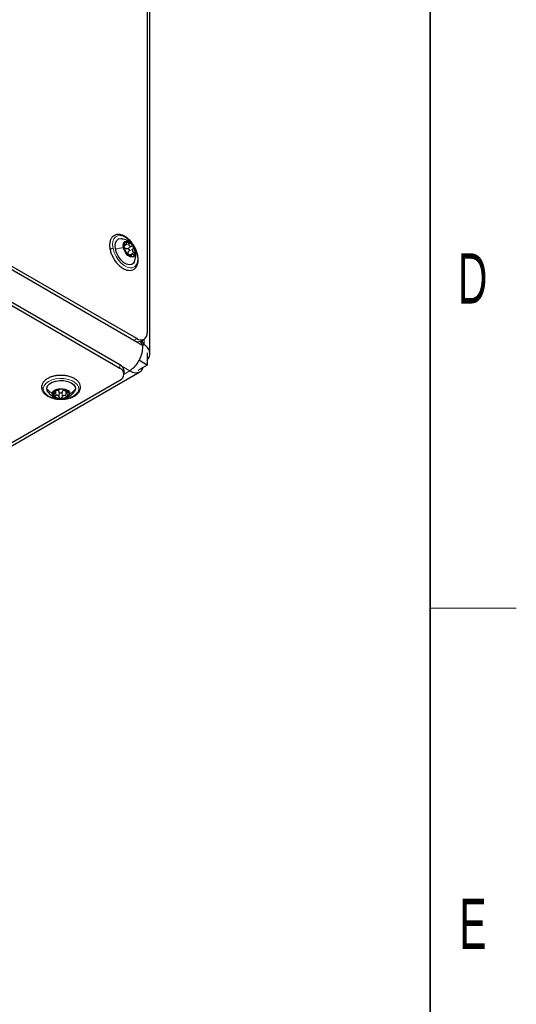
# Model space of a CAD drawing. Header units: millimetres. Extents: x 5 to 418, y 2 to 292.
# Tile 21 of 32: x 379 to 414, y 75 to 143. Entities that reach past the tile are written whole.
import ezdxf

# ---------------------------------------------------------------- set-up
doc = ezdxf.new("R2010")
doc.units = ezdxf.units.MM
doc.layers.add('SLD-0', color=7, linetype='Continuous')
doc.styles.add('SLDTEXTSTYLE0', font='TXT', dxfattribs={"width": 0.605})

msp = doc.modelspace()

# ---------------------------------------------------------------- linework, layer by layer
at = {"color": 7, "linetype": 'Continuous', "lineweight": 25}
for p, q in [((388.4554, 120.0098), (388.4554, 156.7738)), ((388.2574, 156.4922), (388.2574, 121.4626)), ((387.3382, 120.9318), (365.4179, 133.5861)), ((387.5503, 121.0543), (365.63, 133.7086)), ((386.3624, 119.2253), (371.5131, 127.7976)), ((386.3624, 118.9804), (371.5131, 127.5526)), ((386.6427, 127.5281), (386.7576, 127.5945)), ((387.4604, 127.1334), (387.4423, 127.191)), ((387.169, 126.9005), (387.0481, 126.8308)), ((387.7857, 120.8578), (387.9453, 120.5813)), ((387.8382, 120.8823), (388.0503, 121.0047)), ((388.0453, 120.6391), (387.8882, 120.9112)), ((388.0453, 120.6391), (387.9453, 120.5813)), ((388.2716, 119.2009), (387.6761, 119.5446)), ((388.2716, 120.0639), (388.2716, 119.2009)), ((386.6553, 118.5722), (386.6553, 118.8171)), ((388.2716, 119.2009), (387.621, 118.8253)), ((370.2255, 108.8483), (386.3624, 118.1639)), ((370.2709, 108.6461), (387.7553, 118.7396)), ((381.8587, 117.3088), (381.8587, 117.4321)), ((382.6636, 117.4213), (382.6636, 117.2708))]:
    msp.add_line(p, q, dxfattribs=at)
at = {"color": 7, "linetype": 'Continuous', "lineweight": 18}
for p, q in [((387.9453, 120.5813), (370.9616, 130.3858)), ((386.6689, 127.4936), (386.9801, 127.6732)), ((386.6724, 127.6141), (386.6911, 127.6249)), ((386.8628, 126.995), (386.9284, 126.9989)), ((386.8643, 127.3236), (387.1755, 127.5032)), ((386.9748, 127.1357), (387.2859, 127.3153)), ((387.0295, 126.88), (387.3407, 127.0596)), ((387.1082, 126.7923), (387.1622, 126.8234)), ((387.5503, 121.0543), (387.3382, 120.9318)), ((388.0453, 121.0019), (388.0453, 120.6391)), ((386.3624, 119.2253), (386.3624, 118.9804)), ((387.0554, 118.8089), (386.489, 119.1359)), ((387.0554, 118.8089), (386.6553, 118.578)), ((381.8876, 117.4312), (381.8876, 117.0719)), ((382.5983, 117.4086), (382.5983, 117.0494)), ((381.8049, 117.3771), (381.8049, 117.3485)), ((382.1263, 117.3412), (382.1263, 116.9819)), ((382.344, 117.3343), (382.344, 116.975)), ((382.7332, 117.3655), (382.7332, 117.319))]:
    msp.add_line(p, q, dxfattribs=at)
at = {"color": 7, "linetype": 'Continuous', "lineweight": 18, "flags": 128}
for points in [[(385.8863, 127.3249), (385.8538, 127.5848), (385.8722, 127.8174), (385.9405, 128.0089), (386.0547, 128.1484), (386.2081, 128.2278), (386.3919, 128.2423), (386.5953, 128.1912), (386.8065, 128.0774), (387.0134, 127.9076), (387.2037, 127.6915), (387.3665, 127.4419), (387.4924, 127.1731), (387.5739, 126.9009)], [(387.5739, 126.9009), (387.6064, 126.6409), (387.588, 126.4084), (387.5197, 126.2168), (387.4055, 126.0773), (387.2521, 125.998), (387.0683, 125.9835), (386.8649, 126.0346), (386.6536, 126.1484), (386.4468, 126.3182), (386.2565, 126.5342), (386.0936, 126.7839), (385.9678, 127.0526), (385.8863, 127.3249)], [(381.023, 117.5991), (381.0753, 117.769), (381.1965, 117.9267), (381.3796, 118.0632), (381.6139, 118.1703), (381.8858, 118.242), (382.1795, 118.2741), (382.478, 118.2646), (382.7639, 118.2141), (383.0205, 118.1257), (383.2331, 118.0043), (383.3891, 117.8571), (383.4796, 117.6927), (383.4993, 117.5205)], [(383.4993, 117.5205), (383.447, 117.3506), (383.3258, 117.1928), (383.1428, 117.0564), (382.9085, 116.9492), (382.6366, 116.8775), (382.3428, 116.8455), (382.0443, 116.855), (381.7585, 116.9054), (381.5018, 116.9939), (381.2893, 117.1152), (381.1332, 117.2624), (381.0427, 117.4269), (381.023, 117.5991)]]:
    msp.add_lwpolyline(points, dxfattribs=at)
at = {"color": 7, "linetype": 'Continuous', "lineweight": 25, "flags": 128}
for points in [[(386.0496, 127.2839), (386.023, 127.5296), (386.0537, 127.7415), (386.1392, 127.9026), (386.2726, 127.9996), (386.4431, 128.0248), (386.4741, 128.0218)], [(386.6079, 127.3896), (386.5927, 127.5722), (386.6299, 127.7201), (386.715, 127.8154), (386.8377, 127.8466), (386.9833, 127.81), (387.1342, 127.71), (387.2721, 127.5587), (387.3805, 127.3743), (387.4463, 127.179)], [(387.3897, 126.4379), (387.3209, 126.3232), (387.1876, 126.2262), (387.0171, 126.2009), (386.8234, 126.2496), (386.6222, 126.3682), (386.4297, 126.5471), (386.2615, 126.7719), (386.1313, 127.0243), (386.0496, 127.2839)], [(387.4463, 127.179), (387.4615, 126.9964), (387.4243, 126.8486), (387.3392, 126.7533), (387.2164, 126.722), (387.0708, 126.7586), (386.92, 126.8586), (386.782, 127.0099), (386.6736, 127.1944), (386.6079, 127.3896)], [(387.0554, 118.8089), (387.2485, 118.7194), (387.4342, 118.6773), (387.6053, 118.6841), (387.7554, 118.7397), (387.8785, 118.8418), (387.97, 118.9867), (387.9912, 119.039)], [(381.2627, 117.5915), (381.3186, 117.7526), (381.4509, 117.8981), (381.6488, 118.0162), (381.8963, 118.0973), (382.1734, 118.1348), (382.4576, 118.1258), (382.7259, 118.0709), (382.9565, 117.9746), (383.1308, 117.8447), (383.2347, 117.6918), (383.2597, 117.5281)], [(381.3442, 117.3295), (381.2877, 117.4278), (381.2627, 117.5915)], [(381.6461, 117.2364), (381.6948, 117.3566), (381.8117, 117.46), (381.9829, 117.5341), (382.1877, 117.5699), (382.4013, 117.5631), (382.598, 117.5146), (382.7541, 117.4301), (382.8507, 117.3199), (382.8762, 117.1973)], [(383.2597, 117.5281), (383.2037, 117.367), (383.1843, 117.3378)], [(382.8762, 117.1973), (382.8276, 117.077), (382.7106, 116.9736), (382.5394, 116.8996), (382.3347, 116.8638), (382.1211, 116.8705), (381.9243, 116.9191), (381.7683, 117.0035), (381.6716, 117.1137), (381.6461, 117.2364)]]:
    msp.add_lwpolyline(points, dxfattribs=at)
at = {"color": 7, "linetype": 'Continuous', "lineweight": 25}
for centre, radius, start, end in [((386.8547, 127.582), 0.2145, 72.421538, 170.243486), ((386.6876, 127.1325), 0.6939, 27.462379, 70.477689), ((387.3475, 127.5066), 0.713, 170.984537, 213.202144), ((386.8894, 127.5393), 0.2533, 222.117131, 235.824527), ((387.3665, 127.4362), 0.6939, 207.461999, 250.47807), ((387.183, 127.0535), 0.2604, 185.363478, 198.823397), ((386.7067, 127.0621), 0.713, 350.983371, 33.20266), ((387.1995, 126.9867), 0.2145, 252.420731, 350.244841), ((387.6311, 121.3407), 0.503, 234.382764, 294.306822), ((387.8264, 121.3927), 0.4367, 230.79677, 9.213882), ((386.1548, 118.7672), 0.5029, 5.694279, 65.625496), ((386.2075, 118.5722), 0.4366, 290.783484, 69.216516), ((381.9187, 117.2187), 0.2158, 125.847829, 223.268761), ((382.2369, 116.8001), 0.7416, 85.747177, 126.836821), ((381.9543, 117.2269), 0.242, 62.277817, 76.408031), ((382.3095, 116.876), 0.6639, 47.171069, 91.514508), ((382.5202, 117.1801), 0.2712, 99.744651, 112.83909), ((382.2129, 117.5577), 0.6639, 227.17088, 271.514577), ((382.2854, 117.6336), 0.7416, 265.747178, 306.83684), ((382.6037, 117.215), 0.2158, 305.848074, 43.267988)]:
    msp.add_arc(centre, radius, start, end, dxfattribs=at)
for points, knots in [([(387.6064, 126.877), (387.595, 126.9244), (387.5613, 127.0645), (387.4741, 127.2909), (387.3375, 127.5471), (387.1697, 127.7822), (386.9785, 127.9859), (386.7705, 128.1493), (386.5526, 128.2642), (386.3323, 128.3221), (386.1214, 128.314), (385.9381, 128.2385), (385.7968, 128.1069), (385.7008, 127.932), (385.65, 127.721), (385.6428, 127.488), (385.6703, 127.3299), (385.6841, 127.2508)], [0, 0, 0, 0, 0.0417305, 0.1235666, 0.2071956, 0.2902385, 0.3704639, 0.4460891, 0.5160791, 0.5803393, 0.6392506, 0.6938396, 0.7467353, 0.8016926, 0.8625713, 0.9312458, 1, 1, 1, 1]), ([(387.1224, 127.7144), (387.1104, 127.7288), (387.0448, 127.8081), (386.8267, 127.9375), (386.6055, 127.9898), (386.4661, 128.0228)], [0, 0, 0, 0, 0.0760155, 0.4181379, 1, 1, 1, 1]), ([(386.6911, 127.6249), (386.6992, 127.6114), (386.7107, 127.5924), (386.7398, 127.5862), (386.7613, 127.595), (386.7815, 127.6137), (386.8093, 127.6511), (386.8225, 127.6861), (386.8318, 127.7105)], [0, 0, 0, 0, 0.19928309, 0.28189406, 0.37677251, 0.5000527, 0.65055155, 1, 1, 1, 1]), ([(386.9195, 127.7865), (386.9102, 127.7872), (386.891, 127.7887), (386.8649, 127.7708), (386.8445, 127.7442), (386.8362, 127.7221), (386.8318, 127.7105)], [0, 0, 0, 0, 0.2136763, 0.4443905, 0.707605, 1, 1, 1, 1]), ([(386.9801, 127.6732), (386.9795, 127.6862), (386.9785, 127.7114), (386.9664, 127.7456), (386.9476, 127.774), (386.9284, 127.7825), (386.9195, 127.7865)], [0, 0, 0, 0, 0.281896, 0.5490533, 0.7897105, 1, 1, 1, 1]), ([(385.6841, 127.2508), (385.6955, 127.2034), (385.7291, 127.0633), (385.8163, 126.8369), (385.953, 126.5807), (386.1207, 126.3456), (386.312, 126.1419), (386.52, 125.9785), (386.7379, 125.8635), (386.9582, 125.8057), (387.169, 125.8137), (387.3524, 125.8893), (387.4937, 126.0209), (387.5897, 126.1958), (387.6405, 126.4067), (387.6477, 126.6397), (387.6202, 126.7979), (387.6064, 126.877)], [0, 0, 0, 0, 0.0417305, 0.1235666, 0.2071956, 0.290238, 0.370464, 0.4460892, 0.5160791, 0.5803385, 0.6392506, 0.6938397, 0.7467353, 0.8016926, 0.8625713, 0.9312458, 1, 1, 1, 1]), ([(386.6432, 127.6183), (386.6415, 127.6077), (386.6376, 127.5847), (386.6395, 127.5482), (386.6442, 127.5106), (386.6503, 127.4861), (386.6532, 127.4742)], [0, 0, 0, 0, 0.22101891, 0.48025229, 0.74800023, 1, 1, 1, 1]), ([(386.6911, 127.6249), (386.6876, 127.631), (386.6816, 127.6414), (386.6645, 127.6505), (386.6486, 127.6381), (386.6453, 127.6258), (386.6432, 127.6183)], [0, 0, 0, 0, 0.2890647, 0.4876244, 0.6870759, 1, 1, 1, 1]), ([(386.708, 127.2186), (386.7064, 127.2302), (386.7033, 127.2513), (386.6957, 127.2835), (386.6884, 127.3176), (386.6802, 127.3561), (386.6694, 127.4091), (386.6596, 127.4485), (386.6532, 127.4742)], [0, 0, 0, 0, 0.1340022, 0.2442633, 0.3800444, 0.5344057, 0.6954553, 1, 1, 1, 1]), ([(386.7015, 127.3694), (386.6914, 127.3883), (386.6706, 127.4271), (386.6695, 127.4711), (386.6689, 127.4936)], [0, 0, 0, 0, 0.488489, 1, 1, 1, 1]), ([(386.708, 127.2186), (386.7088, 127.2137), (386.7108, 127.2006), (386.7197, 127.1778), (386.7327, 127.1483), (386.7445, 127.1273), (386.7508, 127.1162)], [0, 0, 0, 0, 0.1322428, 0.355132, 0.6553379, 1, 1, 1, 1]), ([(386.8643, 127.3236), (386.8445, 127.3188), (386.8048, 127.3094), (386.7663, 127.3229), (386.7472, 127.3297)], [0, 0, 0, 0, 0.5011357, 1, 1, 1, 1]), ([(386.7508, 127.1162), (386.7575, 127.1052), (386.7699, 127.0849), (386.7891, 127.0596), (386.8044, 127.0411), (386.8146, 127.0335), (386.8184, 127.0307)], [0, 0, 0, 0, 0.3497397, 0.6506322, 0.8712787, 1, 1, 1, 1]), ([(387.0138, 126.8607), (386.9944, 126.8789), (386.9649, 126.9067), (386.9239, 126.9418), (386.8944, 126.9674), (386.8683, 126.99), (386.8443, 127.0119), (386.8275, 127.0241), (386.8184, 127.0307)], [0, 0, 0, 0, 0.3080621, 0.4697482, 0.6241593, 0.7602482, 0.8699585, 1, 1, 1, 1]), ([(386.8643, 127.3236), (386.8759, 127.3261), (386.8994, 127.3312), (386.9359, 127.3235), (386.9687, 127.3042), (386.9939, 127.2742), (387.008, 127.2375), (387.0092, 127.1991), (386.9983, 127.163), (386.9826, 127.1447), (386.9748, 127.1357)], [0, 0, 0, 0, 0.1190123, 0.2401647, 0.3669732, 0.4979525, 0.6293367, 0.7575341, 0.8802, 1, 1, 1, 1]), ([(386.9238, 127.0292), (386.927, 127.0494), (386.9336, 127.0898), (386.961, 127.1204), (386.9748, 127.1357)], [0, 0, 0, 0, 0.4985176, 1, 1, 1, 1]), ([(386.9801, 127.6732), (386.9815, 127.6455), (386.9837, 127.6044), (387.0066, 127.5552), (387.0315, 127.525), (387.0641, 127.5047), (387.1131, 127.4905), (387.1506, 127.4981), (387.1755, 127.5032)], [0, 0, 0, 0, 0.2649146, 0.3929705, 0.5167307, 0.6381549, 0.7591965, 1, 1, 1, 1]), ([(387.3033, 127.4525), (387.2956, 127.4631), (387.2805, 127.4839), (387.2471, 127.503), (387.2106, 127.5108), (387.1871, 127.5057), (387.1755, 127.5032)], [0, 0, 0, 0, 0.2629664, 0.5171203, 0.7609907, 1, 1, 1, 1]), ([(387.2859, 127.3153), (387.2696, 127.2958), (387.245, 127.2665), (387.2337, 127.2167), (387.2356, 127.178), (387.25, 127.1412), (387.2818, 127.0967), (387.317, 127.0745), (387.3407, 127.0596)], [0, 0, 0, 0, 0.23947645, 0.36012446, 0.48144891, 0.60599906, 0.73475619, 1, 1, 1, 1]), ([(387.2859, 127.3153), (387.2937, 127.3243), (387.3094, 127.3426), (387.3202, 127.3784), (387.3197, 127.4171), (387.3088, 127.4406), (387.3033, 127.4525)], [0, 0, 0, 0, 0.2378213, 0.4827422, 0.7378067, 1, 1, 1, 1]), ([(387.4109, 126.9503), (387.4117, 126.9602), (387.4133, 126.9814), (387.3976, 127.012), (387.3734, 127.0395), (387.3518, 127.0528), (387.3407, 127.0596)], [0, 0, 0, 0, 0.2119035, 0.4529068, 0.7189955, 1, 1, 1, 1]), ([(387.3864, 126.43), (387.4239, 126.5431), (387.4813, 126.7157), (387.4875, 126.9567), (387.4692, 127.0759), (387.4604, 127.1334)], [0, 0, 0, 0, 0.4954365, 0.756414, 1, 1, 1, 1]), ([(387.0295, 126.88), (387.0102, 126.8915), (386.9721, 126.9141), (386.9483, 126.9513), (386.9365, 126.9695)], [0, 0, 0, 0, 0.5091874, 1, 1, 1, 1]), ([(387.0138, 126.8607), (387.0228, 126.8522), (387.0413, 126.8349), (387.0718, 126.8124), (387.1027, 126.7932), (387.1246, 126.7856), (387.1347, 126.7822)], [0, 0, 0, 0, 0.2534175, 0.5224488, 0.7814537, 1, 1, 1, 1]), ([(387.1347, 126.7822), (387.1421, 126.7804), (387.1544, 126.7776), (387.1725, 126.7867), (387.1722, 126.8064), (387.1659, 126.8171), (387.1622, 126.8234)], [0, 0, 0, 0, 0.3034573, 0.5001475, 0.7039869, 1, 1, 1, 1]), ([(387.3028, 126.909), (387.2771, 126.9126), (387.2405, 126.9178), (387.1948, 126.9113), (387.1687, 126.9022), (387.1508, 126.8869), (387.1427, 126.8574), (387.1541, 126.8375), (387.1622, 126.8234)], [0, 0, 0, 0, 0.3440201, 0.4921244, 0.614, 0.7096641, 0.7946135, 1, 1, 1, 1]), ([(387.3028, 126.909), (387.315, 126.9073), (387.3382, 126.904), (387.3713, 126.9091), (387.3994, 126.924), (387.4071, 126.9417), (387.4109, 126.9503)], [0, 0, 0, 0, 0.2899683, 0.5526549, 0.7840975, 1, 1, 1, 1]), ([(387.9453, 120.5813), (387.9404, 120.439), (387.9302, 120.1415), (387.7818, 119.707), (387.5602, 119.3048), (387.3109, 118.9992), (387.124, 118.86), (387.0554, 118.8089)], [0, 0, 0, 0, 0.2067566, 0.4321925, 0.6608063, 0.8755009, 1, 1, 1, 1]), ([(388.2716, 119.5857), (388.2873, 119.5992), (388.3828, 119.6809), (388.4709, 119.9071), (388.4418, 120.2293), (388.2666, 120.478), (388.1114, 120.591), (388.0453, 120.6391)], [0, 0, 0, 0, 0.0497041, 0.3011572, 0.539346, 0.8038407, 1, 1, 1, 1]), ([(383.6188, 117.6071), (383.62, 117.6434), (383.6234, 117.7416), (383.5746, 117.9013), (383.4626, 118.0682), (383.2966, 118.2143), (383.0837, 118.3348), (382.8328, 118.4249), (382.5564, 118.4805), (382.2672, 118.4998), (381.9778, 118.4821), (381.7004, 118.4279), (381.4468, 118.3386), (381.2269, 118.2161), (381.0537, 118.0621), (380.938, 117.8889), (380.9142, 117.7639), (380.9036, 117.7084)], [0, 0, 0, 0, 0.03110425, 0.08394804, 0.13963669, 0.20176712, 0.27171464, 0.34832067, 0.42938852, 0.5127745, 0.59619144, 0.67736979, 0.75436393, 0.8259121, 0.89168496, 0.95195769, 1, 1, 1, 1]), ([(380.9036, 117.7084), (380.9023, 117.6721), (380.899, 117.5739), (380.9478, 117.4143), (381.0598, 117.2473), (381.2257, 117.1012), (381.4387, 116.9807), (381.6895, 116.8906), (381.9659, 116.835), (382.2552, 116.8157), (382.5446, 116.8334), (382.8219, 116.8876), (383.0755, 116.9769), (383.2954, 117.0994), (383.4686, 117.2534), (383.5843, 117.4266), (383.6082, 117.5516), (383.6188, 117.6071)], [0, 0, 0, 0, 0.0311042, 0.083948, 0.1396365, 0.2017672, 0.2717144, 0.3483204, 0.4293883, 0.5127743, 0.5961916, 0.6773696, 0.7543637, 0.8259123, 0.8916849, 0.9519576, 1, 1, 1, 1]), ([(381.7923, 117.3936), (381.7865, 117.3883), (381.7771, 117.3796), (381.7718, 117.3602), (381.7867, 117.3488), (381.7981, 117.3486), (381.8049, 117.3485)], [0, 0, 0, 0, 0.3275736, 0.5318947, 0.7202722, 1, 1, 1, 1]), ([(381.924, 117.4539), (381.9124, 117.4507), (381.8882, 117.4443), (381.8531, 117.4305), (381.8199, 117.4145), (381.801, 117.4002), (381.7923, 117.3936)], [0, 0, 0, 0, 0.2472346, 0.5142515, 0.7755713, 1, 1, 1, 1]), ([(381.8876, 117.4312), (381.9075, 117.4415), (381.9463, 117.4615), (381.9899, 117.4619), (382.0112, 117.4621)], [0, 0, 0, 0, 0.51178931, 1, 1, 1, 1]), ([(381.924, 117.4539), (381.9493, 117.4606), (381.988, 117.4709), (382.0393, 117.4867), (382.0773, 117.498), (382.1116, 117.5079), (382.1451, 117.5168), (382.1665, 117.5241), (382.1784, 117.5282)], [0, 0, 0, 0, 0.2958521, 0.4539604, 0.6071056, 0.7445173, 0.8578925, 1, 1, 1, 1]), ([(382.0669, 117.4411), (382.0817, 117.4275), (382.1114, 117.4002), (382.1213, 117.361), (382.1263, 117.3412)], [0, 0, 0, 0, 0.4961458, 1, 1, 1, 1]), ([(382.2919, 117.5396), (382.279, 117.5398), (382.2547, 117.5402), (382.2219, 117.5374), (382.1967, 117.5343), (382.1835, 117.5299), (382.1784, 117.5282)], [0, 0, 0, 0, 0.3377958, 0.6351386, 0.8603726, 1, 1, 1, 1]), ([(382.396, 117.5213), (382.3922, 117.5233), (382.3814, 117.5287), (382.3588, 117.5331), (382.3281, 117.5379), (382.3046, 117.539), (382.2919, 117.5396)], [0, 0, 0, 0, 0.1209485, 0.338706, 0.6423994, 1, 1, 1, 1]), ([(382.344, 117.3343), (382.3512, 117.3536), (382.3656, 117.3924), (382.3985, 117.4175), (382.415, 117.4301)], [0, 0, 0, 0, 0.4990594, 1, 1, 1, 1]), ([(382.396, 117.5213), (382.4052, 117.5165), (382.4225, 117.5075), (382.4516, 117.4971), (382.4831, 117.4851), (382.5193, 117.4715), (382.57, 117.4522), (382.609, 117.4396), (382.6347, 117.4313)], [0, 0, 0, 0, 0.1219053, 0.228426, 0.3627952, 0.5183847, 0.6830353, 1, 1, 1, 1]), ([(382.4743, 117.4474), (382.4961, 117.4459), (382.5405, 117.4429), (382.5788, 117.4202), (382.5983, 117.4086)], [0, 0, 0, 0, 0.490955, 1, 1, 1, 1]), ([(382.7608, 117.3628), (382.7532, 117.37), (382.7366, 117.3858), (382.7052, 117.4036), (382.6709, 117.4196), (382.6466, 117.4274), (382.6347, 117.4313)], [0, 0, 0, 0, 0.2151789, 0.4720649, 0.7416926, 1, 1, 1, 1]), ([(381.3404, 117.3346), (381.3953, 117.2688), (381.4931, 117.1517), (381.6828, 117.0178), (381.8342, 116.9369), (381.9344, 116.915), (381.9569, 116.9101)], [0, 0, 0, 0, 0.3352565, 0.5970869, 0.9098718, 1, 1, 1, 1]), ([(381.7892, 117.1842), (381.781, 117.1748), (381.7654, 117.1568), (381.7512, 117.1264), (381.747, 117.095), (381.7569, 117.0786), (381.7616, 117.0708)], [0, 0, 0, 0, 0.292963, 0.5588645, 0.790283, 1, 1, 1, 1]), ([(381.7616, 117.0708), (381.769, 117.0649), (381.785, 117.0522), (381.8183, 117.0492), (381.8537, 117.055), (381.8761, 117.0662), (381.8876, 117.0719)], [0, 0, 0, 0, 0.2078953, 0.4465038, 0.7137962, 1, 1, 1, 1]), ([(381.7892, 117.1842), (381.8064, 117.2039), (381.831, 117.2322), (381.8517, 117.2742), (381.8595, 117.3007), (381.8586, 117.3237), (381.8413, 117.3469), (381.8199, 117.3478), (381.8049, 117.3485)], [0, 0, 0, 0, 0.35431095, 0.50744805, 0.63292007, 0.72863583, 0.80882784, 1, 1, 1, 1]), ([(382.1263, 116.9819), (382.1193, 117.0061), (382.1088, 117.0423), (382.074, 117.0786), (382.0413, 117.0977), (382.0034, 117.1052), (381.9496, 117.1018), (381.9126, 117.084), (381.8876, 117.0719)], [0, 0, 0, 0, 0.2405517, 0.3606892, 0.4810214, 0.6046182, 0.7329841, 1, 1, 1, 1]), ([(382.344, 117.3343), (382.3396, 117.3231), (382.3307, 117.3006), (382.304, 117.2739), (382.2697, 117.2565), (382.2308, 117.2511), (382.1923, 117.2587), (382.1597, 117.2782), (382.1359, 117.3068), (382.1295, 117.3298), (382.1263, 117.3412)], [0, 0, 0, 0, 0.1203096, 0.2433197, 0.3717971, 0.5033992, 0.6340356, 0.7604946, 0.88134, 1, 1, 1, 1]), ([(382.1263, 116.9819), (382.1295, 116.9706), (382.1358, 116.9476), (382.1596, 116.9192), (382.192, 116.899), (382.2175, 116.8957), (382.2304, 116.894)], [0, 0, 0, 0, 0.2382024, 0.4819309, 0.7362529, 1, 1, 1, 1]), ([(382.2304, 116.894), (382.2436, 116.8949), (382.2695, 116.8966), (382.3039, 116.9147), (382.3306, 116.9412), (382.3396, 116.9638), (382.344, 116.975)], [0, 0, 0, 0, 0.2614813, 0.5161987, 0.7610932, 1, 1, 1, 1]), ([(382.5983, 117.0494), (382.5739, 117.0629), (382.5375, 117.0832), (382.483, 117.09), (382.4433, 117.0851), (382.4078, 117.0684), (382.3684, 117.0347), (382.3537, 116.9988), (382.344, 116.975)], [0, 0, 0, 0, 0.2629707, 0.3912748, 0.5158642, 0.638245, 0.7598619, 1, 1, 1, 1]), ([(382.538, 116.9068), (382.5707, 116.9127), (382.6708, 116.9307), (382.8193, 117.0067), (383.0143, 117.1358), (383.1209, 117.2628), (383.1867, 117.3411)], [0, 0, 0, 0, 0.1247077, 0.381111, 0.6184794, 1, 1, 1, 1]), ([(382.5983, 117.0494), (382.6096, 117.0429), (382.6318, 117.0302), (382.668, 117.0222), (382.703, 117.0231), (382.7214, 117.0346), (382.73, 117.0401)], [0, 0, 0, 0, 0.27702949, 0.5428811, 0.78578439, 1, 1, 1, 1]), ([(382.7332, 117.319), (382.7163, 117.3193), (382.6926, 117.3198), (382.6687, 117.2992), (382.6621, 117.2762), (382.6655, 117.2488), (382.6804, 117.2053), (382.7022, 117.1755), (382.7175, 117.1547)], [0, 0, 0, 0, 0.2125811, 0.3001736, 0.3955804, 0.5156413, 0.6612014, 1, 1, 1, 1]), ([(382.73, 117.0401), (382.7361, 117.0474), (382.7485, 117.0625), (382.7491, 117.0944), (382.7386, 117.126), (382.7248, 117.1448), (382.7175, 117.1547)], [0, 0, 0, 0, 0.2199382, 0.4509538, 0.7111466, 1, 1, 1, 1]), ([(382.7332, 117.319), (382.7408, 117.3189), (382.7538, 117.3185), (382.7722, 117.3271), (382.7738, 117.3474), (382.7656, 117.3571), (382.7608, 117.3628)], [0, 0, 0, 0, 0.302924, 0.5165958, 0.7107546, 1, 1, 1, 1])]:
    msp.add_open_spline(points, degree=3, knots=knots, dxfattribs=at)
at = {"color": 7, "linetype": 'Continuous', "lineweight": 18}
for points, knots in [([(385.8863, 127.3249), (385.8737, 127.3268), (385.8463, 127.3309), (385.8029, 127.3259), (385.7597, 127.3154), (385.7211, 127.2988), (385.6964, 127.2809), (385.6803, 127.261), (385.685, 127.2527), (385.6858, 127.2512)], [0, 0, 0, 0, 0.1629365, 0.3564822, 0.5568853, 0.7387106, 0.8812834, 0.9783075, 1, 1, 1, 1]), ([(386.0496, 127.2839), (386.1419, 127.3082), (386.3256, 127.3565), (386.5141, 127.3786), (386.6079, 127.3896)], [0, 0, 0, 0, 0.5029359, 1, 1, 1, 1]), ([(387.5739, 126.9009), (387.5836, 126.8985), (387.5983, 126.8948), (387.6031, 126.8812), (387.6047, 126.8766)], [0, 0, 0, 0, 0.6610997, 1, 1, 1, 1]), ([(381.023, 117.5991), (381.0075, 117.601), (380.977, 117.6048), (380.9371, 117.6279), (380.9112, 117.6606), (380.9001, 117.6908), (380.9043, 117.7058), (380.905, 117.7082)], [0, 0, 0, 0, 0.2599302, 0.5097946, 0.7417949, 0.9581043, 1, 1, 1, 1]), ([(381.2627, 117.5915), (381.3152, 117.523), (381.4226, 117.3827), (381.5705, 117.2859), (381.6461, 117.2364)], [0, 0, 0, 0, 0.4885177, 1, 1, 1, 1]), ([(383.2597, 117.5281), (383.2071, 117.4629), (383.0995, 117.3293), (382.9518, 117.242), (382.8762, 117.1973)], [0, 0, 0, 0, 0.4881306, 1, 1, 1, 1]), ([(383.4993, 117.5205), (383.5149, 117.5214), (383.5451, 117.5231), (383.5844, 117.5437), (383.612, 117.5732), (383.6157, 117.597), (383.6173, 117.6074)], [0, 0, 0, 0, 0.2869106, 0.5581396, 0.8088781, 1, 1, 1, 1])]:
    msp.add_open_spline(points, degree=3, knots=knots, dxfattribs=at)
at = {"layer": 'SLD-0', "lineweight": 35}
msp.add_line((408, 12), (408, 282.5), dxfattribs=at)
at = {"layer": 'SLD-0', "lineweight": 18}
msp.add_line((408, 102.25), (414, 102.25), dxfattribs=at)

# ---------------------------------------------------------------- texts
at = {"layer": 'SLD-0', "char_height": 3.5, "attachment_point": 2, "style": 'SLDTEXTSTYLE0'}
for s, insert in [('D', (410.9597, 127.0011)), ('E', (410.9816, 82.0011))]:
    msp.add_mtext(s, dxfattribs=dict(at, insert=insert))

doc.saveas('drawing.dxf')
